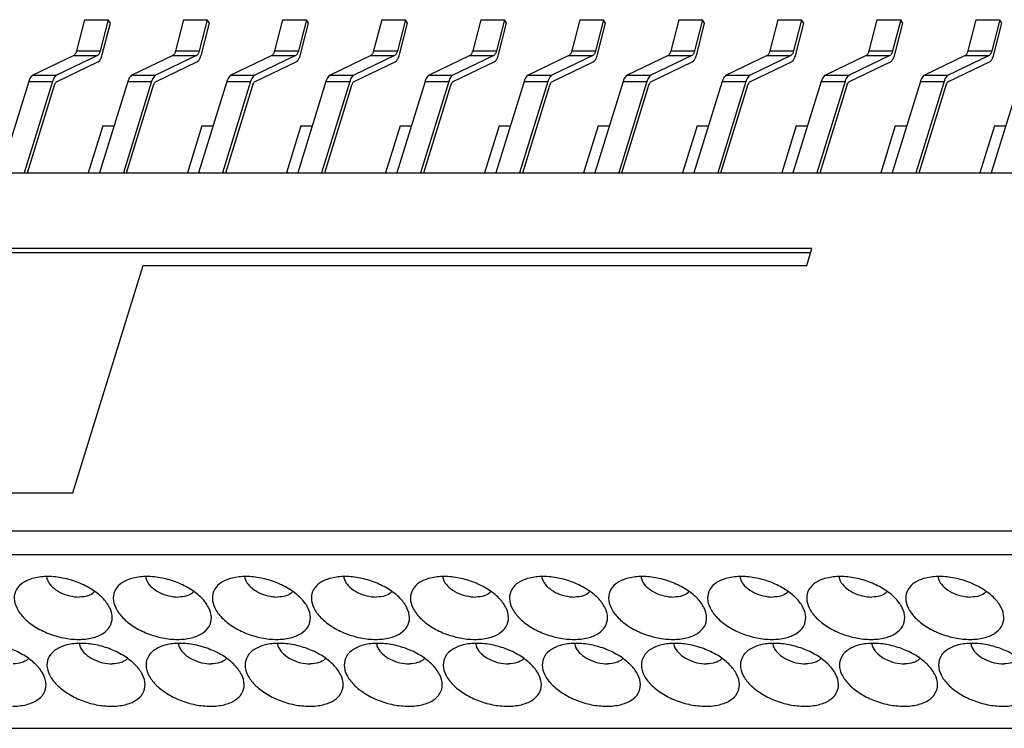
# Model space of a CAD drawing. Extents: x 0 to 420, y 0 to 297.
# Tile 4 of 7: x 282 to 294, y 215 to 223. Entities that reach past the tile are written whole.
import ezdxf

# ---------------------------------------------------------------- set-up
doc = ezdxf.new("R2010")
doc.units = 0
doc.header["$LTSCALE"] = 23.1
doc.layers.get('0').update_dxf_attribs({"linetype": 'CONTINUOUS'})

msp = doc.modelspace()

# ---------------------------------------------------------------- linework, layer by layer
at = {"color": 7, "linetype": 'CONTINUOUS'}
for p, q in [((283.192, 223.296), (283.098, 222.928)), ((283.192, 223.296), (283.473, 223.296)), ((283.473, 223.296), (283.378, 222.928)), ((283.403, 222.886), (283.498, 223.254)), ((283.498, 223.254), (283.473, 223.296)), ((284.362, 223.296), (284.267, 222.928)), ((284.362, 223.296), (284.643, 223.296)), ((284.643, 223.296), (284.548, 222.928)), ((284.573, 222.886), (284.668, 223.254)), ((284.668, 223.254), (284.643, 223.296)), ((285.532, 223.296), (285.437, 222.928)), ((285.532, 223.296), (285.813, 223.296)), ((285.813, 223.296), (285.718, 222.928)), ((285.743, 222.886), (285.837, 223.254)), ((285.837, 223.254), (285.813, 223.296)), ((286.702, 223.296), (286.607, 222.928)), ((286.702, 223.296), (286.982, 223.296)), ((286.982, 223.296), (286.888, 222.928)), ((286.912, 222.886), (287.007, 223.254)), ((287.007, 223.254), (286.982, 223.296)), ((287.871, 223.296), (287.777, 222.928)), ((287.871, 223.296), (288.152, 223.296)), ((288.152, 223.296), (288.057, 222.928)), ((288.082, 222.886), (288.177, 223.254)), ((288.177, 223.254), (288.152, 223.296)), ((289.041, 223.296), (288.946, 222.928)), ((289.041, 223.296), (289.322, 223.296)), ((289.322, 223.296), (289.227, 222.928)), ((289.252, 222.886), (289.347, 223.254)), ((289.347, 223.254), (289.322, 223.296)), ((290.211, 223.296), (290.116, 222.928)), ((290.211, 223.296), (290.492, 223.296)), ((290.492, 223.296), (290.397, 222.928)), ((290.422, 222.886), (290.516, 223.254)), ((290.516, 223.254), (290.492, 223.296)), ((291.381, 223.296), (291.286, 222.928)), ((291.381, 223.296), (291.661, 223.296)), ((291.661, 223.296), (291.567, 222.928)), ((291.591, 222.886), (291.686, 223.254)), ((291.686, 223.254), (291.661, 223.296)), ((292.55, 223.296), (292.456, 222.928)), ((292.55, 223.296), (292.831, 223.296)), ((292.831, 223.296), (292.736, 222.928)), ((292.761, 222.886), (292.856, 223.254)), ((292.856, 223.254), (292.831, 223.296)), ((293.72, 223.296), (293.625, 222.928)), ((293.72, 223.296), (294.001, 223.296)), ((294.001, 223.296), (293.906, 222.928)), ((293.931, 222.886), (294.026, 223.254)), ((294.026, 223.254), (294.001, 223.296)), ((283.098, 222.928), (283.378, 222.928)), ((284.267, 222.928), (284.548, 222.928)), ((285.437, 222.928), (285.718, 222.928)), ((286.607, 222.928), (286.888, 222.928)), ((287.777, 222.928), (288.057, 222.928)), ((288.946, 222.928), (289.227, 222.928)), ((290.116, 222.928), (290.397, 222.928)), ((291.286, 222.928), (291.567, 222.928)), ((292.456, 222.928), (292.736, 222.928)), ((293.625, 222.928), (293.906, 222.928)), ((283.065, 222.873), (282.583, 222.641)), ((283.346, 222.873), (282.863, 222.641)), ((282.869, 222.567), (283.352, 222.798)), ((283.065, 222.873), (283.346, 222.873)), ((284.235, 222.873), (283.752, 222.641)), ((284.516, 222.873), (284.033, 222.641)), ((284.039, 222.567), (284.521, 222.798)), ((284.235, 222.873), (284.516, 222.873)), ((285.405, 222.873), (284.922, 222.641)), ((285.686, 222.873), (285.203, 222.641)), ((285.208, 222.567), (285.691, 222.798)), ((285.405, 222.873), (285.686, 222.873)), ((286.575, 222.873), (286.092, 222.641)), ((286.855, 222.873), (286.373, 222.641)), ((286.378, 222.567), (286.861, 222.798)), ((286.575, 222.873), (286.855, 222.873)), ((287.744, 222.873), (287.262, 222.641)), ((288.025, 222.873), (287.542, 222.641)), ((287.548, 222.567), (288.031, 222.798)), ((287.744, 222.873), (288.025, 222.873)), ((288.914, 222.873), (288.431, 222.641)), ((289.195, 222.873), (288.712, 222.641)), ((288.718, 222.567), (289.2, 222.798)), ((288.914, 222.873), (289.195, 222.873)), ((290.084, 222.873), (289.601, 222.641)), ((290.365, 222.873), (289.882, 222.641)), ((289.887, 222.567), (290.37, 222.798)), ((290.084, 222.873), (290.365, 222.873)), ((291.254, 222.873), (290.771, 222.641)), ((291.534, 222.873), (291.052, 222.641)), ((291.057, 222.567), (291.54, 222.798)), ((291.254, 222.873), (291.534, 222.873)), ((292.423, 222.873), (291.941, 222.641)), ((292.704, 222.873), (292.221, 222.641)), ((292.227, 222.567), (292.71, 222.798)), ((292.423, 222.873), (292.704, 222.873)), ((293.593, 222.873), (293.11, 222.641)), ((293.874, 222.873), (293.391, 222.641)), ((293.397, 222.567), (293.879, 222.798)), ((293.593, 222.873), (293.874, 222.873)), ((282.535, 222.568), (282.201, 221.488)), ((282.816, 222.568), (282.482, 221.488)), ((282.535, 222.568), (282.816, 222.568)), ((282.583, 222.641), (282.863, 222.641)), ((283.705, 222.568), (283.371, 221.488)), ((283.986, 222.568), (283.652, 221.488)), ((283.705, 222.568), (283.986, 222.568)), ((283.752, 222.641), (284.033, 222.641)), ((284.875, 222.568), (284.541, 221.488)), ((285.155, 222.568), (284.822, 221.488)), ((284.875, 222.568), (285.155, 222.568)), ((284.922, 222.641), (285.203, 222.641)), ((286.044, 222.568), (285.711, 221.488)), ((286.325, 222.568), (285.991, 221.488)), ((286.044, 222.568), (286.325, 222.568)), ((286.092, 222.641), (286.373, 222.641)), ((287.214, 222.568), (286.88, 221.488)), ((287.495, 222.568), (287.161, 221.488)), ((287.214, 222.568), (287.495, 222.568)), ((287.262, 222.641), (287.542, 222.641)), ((288.384, 222.568), (288.05, 221.488)), ((288.665, 222.568), (288.331, 221.488)), ((288.384, 222.568), (288.665, 222.568)), ((288.431, 222.641), (288.712, 222.641)), ((289.554, 222.568), (289.22, 221.488)), ((289.834, 222.568), (289.501, 221.488)), ((289.554, 222.568), (289.834, 222.568)), ((289.601, 222.641), (289.882, 222.641)), ((290.723, 222.568), (290.39, 221.488)), ((291.004, 222.568), (290.67, 221.488)), ((290.723, 222.568), (291.004, 222.568)), ((290.771, 222.641), (291.052, 222.641)), ((291.893, 222.568), (291.559, 221.488)), ((292.174, 222.568), (291.84, 221.488)), ((291.893, 222.568), (292.174, 222.568)), ((291.941, 222.641), (292.221, 222.641)), ((293.063, 222.568), (292.729, 221.488)), ((293.344, 222.568), (293.01, 221.488)), ((293.063, 222.568), (293.344, 222.568)), ((293.11, 222.641), (293.391, 222.641)), ((294.233, 222.568), (293.899, 221.488)), ((282.52, 221.488), (282.839, 222.521)), ((283.69, 221.488), (284.009, 222.521)), ((284.86, 221.488), (285.179, 222.521)), ((286.029, 221.488), (286.348, 222.521)), ((287.199, 221.488), (287.518, 222.521)), ((288.369, 221.488), (288.688, 222.521)), ((289.539, 221.488), (289.858, 222.521)), ((290.708, 221.488), (291.027, 222.521)), ((291.878, 221.488), (292.197, 222.521)), ((293.048, 221.488), (293.367, 222.521)), ((283.409, 222.043), (283.238, 221.488)), ((283.409, 222.043), (283.543, 222.043)), ((284.579, 222.043), (284.408, 221.488)), ((284.579, 222.043), (284.713, 222.043)), ((285.749, 222.043), (285.577, 221.488)), ((285.749, 222.043), (285.882, 222.043)), ((286.919, 222.043), (286.747, 221.488)), ((286.919, 222.043), (287.052, 222.043)), ((288.088, 222.043), (287.917, 221.488)), ((288.088, 222.043), (288.222, 222.043)), ((289.258, 222.043), (289.087, 221.488)), ((289.258, 222.043), (289.392, 222.043)), ((290.428, 222.043), (290.256, 221.488)), ((290.428, 222.043), (290.561, 222.043)), ((291.598, 222.043), (291.426, 221.488)), ((291.598, 222.043), (291.731, 222.043)), ((292.767, 222.043), (292.596, 221.488)), ((292.767, 222.043), (292.901, 222.043)), ((293.937, 222.043), (293.766, 221.488)), ((293.937, 222.043), (294.071, 222.043)), ((273.929, 221.488), (314.309, 221.488)), ((291.783, 220.593), (274.588, 220.593)), ((291.722, 220.394), (291.783, 220.593)), ((291.769, 220.545), (274.611, 220.545)), ((283.054, 217.708), (283.884, 220.394)), ((283.884, 220.394), (291.722, 220.394)), ((273.696, 217.708), (283.054, 217.708)), ((272.237, 217.26), (313.085, 217.26)), ((272.151, 216.982), (312.998, 216.982)), ((273.158, 214.929), (314.006, 214.929))]:
    msp.add_line(p, q, dxfattribs=at)
for points, knots in [([(283.098, 222.928), (283.095, 222.919), (283.09, 222.903), (283.08, 222.884), (283.07, 222.875), (283.065, 222.873)], [0, 0, 0, 0, 0.414207, 0.747863, 1, 1, 1, 1]), ([(283.378, 222.928), (283.376, 222.919), (283.371, 222.903), (283.361, 222.884), (283.351, 222.875), (283.346, 222.873)], [0, 0, 0, 0, 0.414207, 0.747863, 1, 1, 1, 1]), ([(284.267, 222.928), (284.265, 222.919), (284.26, 222.903), (284.25, 222.884), (284.24, 222.875), (284.235, 222.873)], [0, 0, 0, 0, 0.414207, 0.747863, 1, 1, 1, 1]), ([(284.548, 222.928), (284.546, 222.919), (284.541, 222.903), (284.53, 222.884), (284.521, 222.875), (284.516, 222.873)], [0, 0, 0, 0, 0.414207, 0.747863, 1, 1, 1, 1]), ([(285.437, 222.928), (285.435, 222.919), (285.43, 222.903), (285.419, 222.884), (285.41, 222.875), (285.405, 222.873)], [0, 0, 0, 0, 0.414207, 0.747863, 1, 1, 1, 1]), ([(285.718, 222.928), (285.716, 222.919), (285.711, 222.903), (285.7, 222.884), (285.691, 222.875), (285.686, 222.873)], [0, 0, 0, 0, 0.414207, 0.747863, 1, 1, 1, 1]), ([(286.607, 222.928), (286.605, 222.919), (286.6, 222.903), (286.589, 222.884), (286.58, 222.875), (286.575, 222.873)], [0, 0, 0, 0, 0.414207, 0.747863, 1, 1, 1, 1]), ([(286.888, 222.928), (286.885, 222.919), (286.88, 222.903), (286.87, 222.884), (286.86, 222.875), (286.855, 222.873)], [0, 0, 0, 0, 0.414207, 0.747863, 1, 1, 1, 1]), ([(287.777, 222.928), (287.774, 222.919), (287.769, 222.903), (287.759, 222.884), (287.749, 222.875), (287.744, 222.873)], [0, 0, 0, 0, 0.414207, 0.747863, 1, 1, 1, 1]), ([(288.057, 222.928), (288.055, 222.919), (288.05, 222.903), (288.04, 222.884), (288.03, 222.875), (288.025, 222.873)], [0, 0, 0, 0, 0.414207, 0.747863, 1, 1, 1, 1]), ([(288.946, 222.928), (288.944, 222.919), (288.939, 222.903), (288.929, 222.884), (288.919, 222.875), (288.914, 222.873)], [0, 0, 0, 0, 0.414207, 0.747863, 1, 1, 1, 1]), ([(289.227, 222.928), (289.225, 222.919), (289.22, 222.903), (289.209, 222.884), (289.2, 222.875), (289.195, 222.873)], [0, 0, 0, 0, 0.414207, 0.747863, 1, 1, 1, 1]), ([(290.116, 222.928), (290.114, 222.919), (290.109, 222.903), (290.098, 222.884), (290.089, 222.875), (290.084, 222.873)], [0, 0, 0, 0, 0.414207, 0.747863, 1, 1, 1, 1]), ([(290.397, 222.928), (290.395, 222.919), (290.39, 222.903), (290.379, 222.884), (290.37, 222.875), (290.365, 222.873)], [0, 0, 0, 0, 0.414207, 0.747863, 1, 1, 1, 1]), ([(291.286, 222.928), (291.284, 222.919), (291.279, 222.903), (291.268, 222.884), (291.259, 222.875), (291.254, 222.873)], [0, 0, 0, 0, 0.414207, 0.747863, 1, 1, 1, 1]), ([(291.567, 222.928), (291.564, 222.919), (291.559, 222.903), (291.549, 222.884), (291.539, 222.875), (291.534, 222.873)], [0, 0, 0, 0, 0.414207, 0.747863, 1, 1, 1, 1]), ([(292.456, 222.928), (292.453, 222.919), (292.448, 222.903), (292.438, 222.884), (292.428, 222.875), (292.423, 222.873)], [0, 0, 0, 0, 0.414207, 0.747863, 1, 1, 1, 1]), ([(292.736, 222.928), (292.734, 222.919), (292.729, 222.903), (292.719, 222.884), (292.709, 222.875), (292.704, 222.873)], [0, 0, 0, 0, 0.414207, 0.747863, 1, 1, 1, 1]), ([(293.625, 222.928), (293.623, 222.919), (293.618, 222.903), (293.608, 222.884), (293.598, 222.875), (293.593, 222.873)], [0, 0, 0, 0, 0.414207, 0.747863, 1, 1, 1, 1]), ([(293.906, 222.928), (293.904, 222.919), (293.899, 222.903), (293.888, 222.884), (293.879, 222.875), (293.874, 222.873)], [0, 0, 0, 0, 0.414207, 0.747863, 1, 1, 1, 1]), ([(283.352, 222.798), (283.36, 222.802), (283.375, 222.816), (283.387, 222.838), (283.393, 222.853), (283.394, 222.856)], [0, 0, 0, 0, 0.356722, 0.828776, 1, 1, 1, 1]), ([(284.521, 222.798), (284.529, 222.802), (284.545, 222.816), (284.556, 222.838), (284.562, 222.853), (284.564, 222.856)], [0, 0, 0, 0, 0.356722, 0.828776, 1, 1, 1, 1]), ([(285.691, 222.798), (285.699, 222.802), (285.714, 222.816), (285.726, 222.838), (285.732, 222.853), (285.734, 222.856)], [0, 0, 0, 0, 0.356722, 0.828776, 1, 1, 1, 1]), ([(286.861, 222.798), (286.869, 222.802), (286.884, 222.816), (286.896, 222.838), (286.902, 222.853), (286.903, 222.856)], [0, 0, 0, 0, 0.356722, 0.828776, 1, 1, 1, 1]), ([(288.031, 222.798), (288.039, 222.802), (288.054, 222.816), (288.066, 222.838), (288.072, 222.853), (288.073, 222.856)], [0, 0, 0, 0, 0.356722, 0.828776, 1, 1, 1, 1]), ([(289.2, 222.798), (289.208, 222.802), (289.224, 222.816), (289.235, 222.838), (289.241, 222.853), (289.243, 222.856)], [0, 0, 0, 0, 0.356722, 0.828776, 1, 1, 1, 1]), ([(290.37, 222.798), (290.378, 222.802), (290.393, 222.816), (290.405, 222.838), (290.411, 222.853), (290.413, 222.856)], [0, 0, 0, 0, 0.356722, 0.828776, 1, 1, 1, 1]), ([(291.54, 222.798), (291.548, 222.802), (291.563, 222.816), (291.575, 222.838), (291.581, 222.853), (291.582, 222.856)], [0, 0, 0, 0, 0.356722, 0.828776, 1, 1, 1, 1]), ([(292.71, 222.798), (292.718, 222.802), (292.733, 222.816), (292.745, 222.838), (292.751, 222.853), (292.752, 222.856)], [0, 0, 0, 0, 0.356722, 0.828776, 1, 1, 1, 1]), ([(293.879, 222.798), (293.887, 222.802), (293.903, 222.816), (293.914, 222.838), (293.92, 222.853), (293.922, 222.856)], [0, 0, 0, 0, 0.356722, 0.828776, 1, 1, 1, 1]), ([(282.583, 222.641), (282.576, 222.638), (282.562, 222.626), (282.547, 222.6), (282.539, 222.58), (282.535, 222.568)], [0, 0, 0, 0, 0.258154, 0.590712, 1, 1, 1, 1]), ([(282.863, 222.641), (282.857, 222.638), (282.843, 222.626), (282.827, 222.6), (282.82, 222.58), (282.816, 222.568)], [0, 0, 0, 0, 0.258154, 0.590712, 1, 1, 1, 1]), ([(282.839, 222.521), (282.841, 222.528), (282.846, 222.541), (282.854, 222.553), (282.858, 222.558)], [0, 0, 0, 0, 0.551715, 1, 1, 1, 1]), ([(283.752, 222.641), (283.746, 222.638), (283.732, 222.626), (283.716, 222.6), (283.709, 222.58), (283.705, 222.568)], [0, 0, 0, 0, 0.258154, 0.590712, 1, 1, 1, 1]), ([(284.033, 222.641), (284.026, 222.638), (284.013, 222.626), (283.997, 222.6), (283.989, 222.58), (283.986, 222.568)], [0, 0, 0, 0, 0.258154, 0.590712, 1, 1, 1, 1]), ([(284.009, 222.521), (284.011, 222.528), (284.016, 222.541), (284.023, 222.553), (284.027, 222.558)], [0, 0, 0, 0, 0.551715, 1, 1, 1, 1]), ([(284.922, 222.641), (284.915, 222.638), (284.902, 222.626), (284.886, 222.6), (284.878, 222.58), (284.875, 222.568)], [0, 0, 0, 0, 0.258154, 0.590712, 1, 1, 1, 1]), ([(285.203, 222.641), (285.196, 222.638), (285.182, 222.626), (285.167, 222.6), (285.159, 222.58), (285.155, 222.568)], [0, 0, 0, 0, 0.258154, 0.590712, 1, 1, 1, 1]), ([(285.179, 222.521), (285.181, 222.528), (285.186, 222.541), (285.193, 222.553), (285.197, 222.558)], [0, 0, 0, 0, 0.551715, 1, 1, 1, 1]), ([(286.092, 222.641), (286.085, 222.638), (286.071, 222.626), (286.056, 222.6), (286.048, 222.58), (286.044, 222.568)], [0, 0, 0, 0, 0.258154, 0.590712, 1, 1, 1, 1]), ([(286.373, 222.641), (286.366, 222.638), (286.352, 222.626), (286.337, 222.6), (286.329, 222.58), (286.325, 222.568)], [0, 0, 0, 0, 0.258154, 0.590712, 1, 1, 1, 1]), ([(286.348, 222.521), (286.351, 222.528), (286.356, 222.541), (286.363, 222.553), (286.367, 222.558)], [0, 0, 0, 0, 0.551715, 1, 1, 1, 1]), ([(287.262, 222.641), (287.255, 222.638), (287.241, 222.626), (287.226, 222.6), (287.218, 222.58), (287.214, 222.568)], [0, 0, 0, 0, 0.258154, 0.590712, 1, 1, 1, 1]), ([(287.542, 222.641), (287.535, 222.638), (287.522, 222.626), (287.506, 222.6), (287.499, 222.58), (287.495, 222.568)], [0, 0, 0, 0, 0.258154, 0.590712, 1, 1, 1, 1]), ([(287.518, 222.521), (287.52, 222.528), (287.525, 222.541), (287.533, 222.553), (287.537, 222.558)], [0, 0, 0, 0, 0.551715, 1, 1, 1, 1]), ([(288.431, 222.641), (288.425, 222.638), (288.411, 222.626), (288.395, 222.6), (288.388, 222.58), (288.384, 222.568)], [0, 0, 0, 0, 0.258154, 0.590712, 1, 1, 1, 1]), ([(288.712, 222.641), (288.705, 222.638), (288.692, 222.626), (288.676, 222.6), (288.668, 222.58), (288.665, 222.568)], [0, 0, 0, 0, 0.258154, 0.590712, 1, 1, 1, 1]), ([(288.688, 222.521), (288.69, 222.528), (288.695, 222.541), (288.702, 222.553), (288.706, 222.558)], [0, 0, 0, 0, 0.551715, 1, 1, 1, 1]), ([(289.601, 222.641), (289.594, 222.638), (289.581, 222.626), (289.565, 222.6), (289.557, 222.58), (289.554, 222.568)], [0, 0, 0, 0, 0.258154, 0.590712, 1, 1, 1, 1]), ([(289.882, 222.641), (289.875, 222.638), (289.861, 222.626), (289.846, 222.6), (289.838, 222.58), (289.834, 222.568)], [0, 0, 0, 0, 0.258154, 0.590712, 1, 1, 1, 1]), ([(289.858, 222.521), (289.86, 222.528), (289.865, 222.541), (289.872, 222.553), (289.876, 222.558)], [0, 0, 0, 0, 0.551715, 1, 1, 1, 1]), ([(290.771, 222.641), (290.764, 222.638), (290.75, 222.626), (290.735, 222.6), (290.727, 222.58), (290.723, 222.568)], [0, 0, 0, 0, 0.258154, 0.590712, 1, 1, 1, 1]), ([(291.052, 222.641), (291.045, 222.638), (291.031, 222.626), (291.016, 222.6), (291.008, 222.58), (291.004, 222.568)], [0, 0, 0, 0, 0.258154, 0.590712, 1, 1, 1, 1]), ([(291.027, 222.521), (291.03, 222.528), (291.035, 222.541), (291.042, 222.553), (291.046, 222.558)], [0, 0, 0, 0, 0.551715, 1, 1, 1, 1]), ([(291.941, 222.641), (291.934, 222.638), (291.92, 222.626), (291.905, 222.6), (291.897, 222.58), (291.893, 222.568)], [0, 0, 0, 0, 0.258154, 0.590712, 1, 1, 1, 1]), ([(292.221, 222.641), (292.214, 222.638), (292.201, 222.626), (292.185, 222.6), (292.178, 222.58), (292.174, 222.568)], [0, 0, 0, 0, 0.258154, 0.590712, 1, 1, 1, 1]), ([(292.197, 222.521), (292.199, 222.528), (292.204, 222.541), (292.212, 222.553), (292.216, 222.558)], [0, 0, 0, 0, 0.551715, 1, 1, 1, 1]), ([(293.11, 222.641), (293.103, 222.638), (293.09, 222.626), (293.074, 222.6), (293.067, 222.58), (293.063, 222.568)], [0, 0, 0, 0, 0.258154, 0.590712, 1, 1, 1, 1]), ([(293.391, 222.641), (293.384, 222.638), (293.371, 222.626), (293.355, 222.6), (293.347, 222.58), (293.344, 222.568)], [0, 0, 0, 0, 0.258154, 0.590712, 1, 1, 1, 1]), ([(293.367, 222.521), (293.369, 222.528), (293.374, 222.541), (293.381, 222.553), (293.385, 222.558)], [0, 0, 0, 0, 0.551715, 1, 1, 1, 1]), ([(282.499, 216.667), (282.49, 216.662), (282.447, 216.637), (282.382, 216.577), (282.352, 216.461), (282.389, 216.339), (282.476, 216.225), (282.606, 216.124), (282.766, 216.044), (282.942, 215.992), (283.064, 215.979), (283.124, 215.979)], [0, 0, 0, 0, 0.025917, 0.120059, 0.207211, 0.303626, 0.419015, 0.553614, 0.701492, 0.853594, 1, 1, 1, 1]), ([(282.76, 216.721), (282.706, 216.721), (282.616, 216.713), (282.53, 216.683), (282.499, 216.667)], [0, 0, 0, 0, 0.604357, 1, 1, 1, 1]), ([(282.759, 216.669), (282.773, 216.64), (282.818, 216.588), (282.908, 216.529), (283.016, 216.49), (283.095, 216.479), (283.133, 216.479)], [0, 0, 0, 0, 0.211454, 0.46335, 0.735295, 1, 1, 1, 1]), ([(283.486, 216.362), (283.465, 216.4), (283.404, 216.478), (283.278, 216.576), (283.118, 216.656), (282.942, 216.708), (282.82, 216.721), (282.76, 216.721)], [0, 0, 0, 0, 0.153183, 0.349368, 0.564908, 0.786605, 1, 1, 1, 1]), ([(283.669, 216.667), (283.659, 216.662), (283.616, 216.637), (283.552, 216.577), (283.522, 216.461), (283.558, 216.339), (283.646, 216.225), (283.775, 216.124), (283.935, 216.044), (284.111, 215.992), (284.234, 215.979), (284.294, 215.979)], [0, 0, 0, 0, 0.025917, 0.120059, 0.207211, 0.303626, 0.419015, 0.553614, 0.701492, 0.853594, 1, 1, 1, 1]), ([(283.929, 216.721), (283.875, 216.721), (283.786, 216.713), (283.7, 216.683), (283.669, 216.667)], [0, 0, 0, 0, 0.604357, 1, 1, 1, 1]), ([(284.655, 216.362), (284.635, 216.4), (284.574, 216.478), (284.448, 216.576), (284.288, 216.656), (284.112, 216.708), (283.989, 216.721), (283.929, 216.721)], [0, 0, 0, 0, 0.153183, 0.349368, 0.564908, 0.786605, 1, 1, 1, 1]), ([(283.929, 216.669), (283.943, 216.64), (283.987, 216.588), (284.078, 216.529), (284.186, 216.49), (284.264, 216.479), (284.303, 216.479)], [0, 0, 0, 0, 0.211454, 0.46335, 0.735295, 1, 1, 1, 1]), ([(284.838, 216.667), (284.829, 216.662), (284.786, 216.637), (284.722, 216.577), (284.692, 216.461), (284.728, 216.339), (284.816, 216.225), (284.945, 216.124), (285.105, 216.044), (285.281, 215.992), (285.403, 215.979), (285.463, 215.979)], [0, 0, 0, 0, 0.025917, 0.120059, 0.207211, 0.303626, 0.419015, 0.553614, 0.701492, 0.853594, 1, 1, 1, 1]), ([(285.099, 216.721), (285.045, 216.721), (284.955, 216.713), (284.87, 216.683), (284.838, 216.667)], [0, 0, 0, 0, 0.604357, 1, 1, 1, 1]), ([(285.825, 216.362), (285.805, 216.4), (285.743, 216.478), (285.617, 216.576), (285.457, 216.656), (285.281, 216.708), (285.159, 216.721), (285.099, 216.721)], [0, 0, 0, 0, 0.153183, 0.349368, 0.564908, 0.786605, 1, 1, 1, 1]), ([(285.099, 216.669), (285.113, 216.64), (285.157, 216.588), (285.248, 216.529), (285.356, 216.49), (285.434, 216.479), (285.473, 216.479)], [0, 0, 0, 0, 0.211454, 0.46335, 0.735295, 1, 1, 1, 1]), ([(286.008, 216.667), (285.999, 216.662), (285.956, 216.637), (285.891, 216.577), (285.861, 216.461), (285.898, 216.339), (285.985, 216.225), (286.115, 216.124), (286.275, 216.044), (286.451, 215.992), (286.573, 215.979), (286.633, 215.979)], [0, 0, 0, 0, 0.025917, 0.120059, 0.207211, 0.303626, 0.419015, 0.553614, 0.701492, 0.853594, 1, 1, 1, 1]), ([(286.269, 216.721), (286.215, 216.721), (286.125, 216.713), (286.04, 216.683), (286.008, 216.667)], [0, 0, 0, 0, 0.604357, 1, 1, 1, 1]), ([(286.995, 216.362), (286.975, 216.4), (286.913, 216.478), (286.787, 216.576), (286.627, 216.656), (286.451, 216.708), (286.329, 216.721), (286.269, 216.721)], [0, 0, 0, 0, 0.153183, 0.349368, 0.564908, 0.786605, 1, 1, 1, 1]), ([(286.269, 216.669), (286.282, 216.64), (286.327, 216.588), (286.417, 216.529), (286.526, 216.49), (286.604, 216.479), (286.642, 216.479)], [0, 0, 0, 0, 0.211454, 0.46335, 0.735295, 1, 1, 1, 1]), ([(287.178, 216.667), (287.168, 216.662), (287.126, 216.637), (287.061, 216.577), (287.031, 216.461), (287.068, 216.339), (287.155, 216.225), (287.285, 216.124), (287.445, 216.044), (287.621, 215.992), (287.743, 215.979), (287.803, 215.979)], [0, 0, 0, 0, 0.025917, 0.120059, 0.207211, 0.303626, 0.419015, 0.553614, 0.701492, 0.853594, 1, 1, 1, 1]), ([(287.439, 216.721), (287.385, 216.721), (287.295, 216.713), (287.209, 216.683), (287.178, 216.667)], [0, 0, 0, 0, 0.604357, 1, 1, 1, 1]), ([(287.438, 216.669), (287.452, 216.64), (287.497, 216.588), (287.587, 216.529), (287.695, 216.49), (287.774, 216.479), (287.812, 216.479)], [0, 0, 0, 0, 0.211454, 0.46335, 0.735295, 1, 1, 1, 1]), ([(288.165, 216.362), (288.144, 216.4), (288.083, 216.478), (287.957, 216.576), (287.797, 216.656), (287.621, 216.708), (287.499, 216.721), (287.439, 216.721)], [0, 0, 0, 0, 0.153183, 0.349368, 0.564908, 0.786605, 1, 1, 1, 1]), ([(288.348, 216.667), (288.338, 216.662), (288.295, 216.637), (288.231, 216.577), (288.201, 216.461), (288.237, 216.339), (288.325, 216.225), (288.454, 216.124), (288.614, 216.044), (288.79, 215.992), (288.913, 215.979), (288.973, 215.979)], [0, 0, 0, 0, 0.025917, 0.120059, 0.207211, 0.303626, 0.419015, 0.553614, 0.701492, 0.853594, 1, 1, 1, 1]), ([(288.608, 216.721), (288.554, 216.721), (288.465, 216.713), (288.379, 216.683), (288.348, 216.667)], [0, 0, 0, 0, 0.604357, 1, 1, 1, 1]), ([(289.334, 216.362), (289.314, 216.4), (289.253, 216.478), (289.127, 216.576), (288.967, 216.656), (288.791, 216.708), (288.668, 216.721), (288.608, 216.721)], [0, 0, 0, 0, 0.153183, 0.349368, 0.564908, 0.786605, 1, 1, 1, 1]), ([(288.608, 216.669), (288.622, 216.64), (288.666, 216.588), (288.757, 216.529), (288.865, 216.49), (288.943, 216.479), (288.982, 216.479)], [0, 0, 0, 0, 0.211454, 0.46335, 0.735295, 1, 1, 1, 1]), ([(289.517, 216.667), (289.508, 216.662), (289.465, 216.637), (289.401, 216.577), (289.371, 216.461), (289.407, 216.339), (289.495, 216.225), (289.624, 216.124), (289.784, 216.044), (289.96, 215.992), (290.082, 215.979), (290.142, 215.979)], [0, 0, 0, 0, 0.025917, 0.120059, 0.207211, 0.303626, 0.419015, 0.553614, 0.701492, 0.853594, 1, 1, 1, 1]), ([(289.778, 216.721), (289.724, 216.721), (289.634, 216.713), (289.549, 216.683), (289.517, 216.667)], [0, 0, 0, 0, 0.604357, 1, 1, 1, 1]), ([(290.504, 216.362), (290.484, 216.4), (290.422, 216.478), (290.296, 216.576), (290.136, 216.656), (289.96, 216.708), (289.838, 216.721), (289.778, 216.721)], [0, 0, 0, 0, 0.153183, 0.349368, 0.564908, 0.786605, 1, 1, 1, 1]), ([(289.778, 216.669), (289.791, 216.64), (289.836, 216.588), (289.927, 216.529), (290.035, 216.49), (290.113, 216.479), (290.152, 216.479)], [0, 0, 0, 0, 0.211454, 0.46335, 0.735295, 1, 1, 1, 1]), ([(290.687, 216.667), (290.678, 216.662), (290.635, 216.637), (290.57, 216.577), (290.54, 216.461), (290.577, 216.339), (290.664, 216.225), (290.794, 216.124), (290.954, 216.044), (291.13, 215.992), (291.252, 215.979), (291.312, 215.979)], [0, 0, 0, 0, 0.025917, 0.120059, 0.207211, 0.303626, 0.419015, 0.553614, 0.701492, 0.853594, 1, 1, 1, 1]), ([(290.948, 216.721), (290.894, 216.721), (290.804, 216.713), (290.719, 216.683), (290.687, 216.667)], [0, 0, 0, 0, 0.604357, 1, 1, 1, 1]), ([(291.674, 216.362), (291.654, 216.4), (291.592, 216.478), (291.466, 216.576), (291.306, 216.656), (291.13, 216.708), (291.008, 216.721), (290.948, 216.721)], [0, 0, 0, 0, 0.153183, 0.349368, 0.564908, 0.786605, 1, 1, 1, 1]), ([(290.948, 216.669), (290.961, 216.64), (291.006, 216.588), (291.096, 216.529), (291.205, 216.49), (291.283, 216.479), (291.321, 216.479)], [0, 0, 0, 0, 0.211454, 0.46335, 0.735295, 1, 1, 1, 1]), ([(291.857, 216.667), (291.847, 216.662), (291.805, 216.637), (291.74, 216.577), (291.71, 216.461), (291.747, 216.339), (291.834, 216.225), (291.964, 216.124), (292.124, 216.044), (292.3, 215.992), (292.422, 215.979), (292.482, 215.979)], [0, 0, 0, 0, 0.025917, 0.120059, 0.207211, 0.303626, 0.419015, 0.553614, 0.701492, 0.853594, 1, 1, 1, 1]), ([(292.118, 216.721), (292.064, 216.721), (291.974, 216.713), (291.888, 216.683), (291.857, 216.667)], [0, 0, 0, 0, 0.604357, 1, 1, 1, 1]), ([(292.117, 216.669), (292.131, 216.64), (292.176, 216.588), (292.266, 216.529), (292.374, 216.49), (292.453, 216.479), (292.491, 216.479)], [0, 0, 0, 0, 0.211454, 0.46335, 0.735295, 1, 1, 1, 1]), ([(292.844, 216.362), (292.823, 216.4), (292.762, 216.478), (292.636, 216.576), (292.476, 216.656), (292.3, 216.708), (292.178, 216.721), (292.118, 216.721)], [0, 0, 0, 0, 0.153183, 0.349368, 0.564908, 0.786605, 1, 1, 1, 1]), ([(293.027, 216.667), (293.017, 216.662), (292.974, 216.637), (292.91, 216.577), (292.88, 216.461), (292.916, 216.339), (293.004, 216.225), (293.133, 216.124), (293.293, 216.044), (293.469, 215.992), (293.592, 215.979), (293.652, 215.979)], [0, 0, 0, 0, 0.025917, 0.120059, 0.207211, 0.303626, 0.419015, 0.553614, 0.701492, 0.853594, 1, 1, 1, 1]), ([(293.287, 216.721), (293.233, 216.721), (293.144, 216.713), (293.058, 216.683), (293.027, 216.667)], [0, 0, 0, 0, 0.604357, 1, 1, 1, 1]), ([(294.013, 216.362), (293.993, 216.4), (293.932, 216.478), (293.806, 216.576), (293.646, 216.656), (293.47, 216.708), (293.347, 216.721), (293.287, 216.721)], [0, 0, 0, 0, 0.153183, 0.349368, 0.564908, 0.786605, 1, 1, 1, 1]), ([(293.287, 216.669), (293.301, 216.64), (293.345, 216.588), (293.436, 216.529), (293.544, 216.49), (293.622, 216.479), (293.661, 216.479)], [0, 0, 0, 0, 0.211454, 0.46335, 0.735295, 1, 1, 1, 1]), ([(283.311, 216.543), (283.309, 216.54), (283.289, 216.516), (283.228, 216.486), (283.167, 216.479), (283.133, 216.479)], [0, 0, 0, 0, 0.054483, 0.47714, 1, 1, 1, 1]), ([(284.481, 216.543), (284.479, 216.54), (284.458, 216.516), (284.398, 216.486), (284.337, 216.479), (284.303, 216.479)], [0, 0, 0, 0, 0.054483, 0.47714, 1, 1, 1, 1]), ([(285.651, 216.543), (285.649, 216.54), (285.628, 216.516), (285.568, 216.486), (285.506, 216.479), (285.473, 216.479)], [0, 0, 0, 0, 0.054483, 0.47714, 1, 1, 1, 1]), ([(286.821, 216.543), (286.818, 216.54), (286.798, 216.516), (286.738, 216.486), (286.676, 216.479), (286.642, 216.479)], [0, 0, 0, 0, 0.054483, 0.47714, 1, 1, 1, 1]), ([(287.99, 216.543), (287.988, 216.54), (287.968, 216.516), (287.907, 216.486), (287.846, 216.479), (287.812, 216.479)], [0, 0, 0, 0, 0.054483, 0.47714, 1, 1, 1, 1]), ([(289.16, 216.543), (289.158, 216.54), (289.137, 216.516), (289.077, 216.486), (289.016, 216.479), (288.982, 216.479)], [0, 0, 0, 0, 0.054483, 0.47714, 1, 1, 1, 1]), ([(290.33, 216.543), (290.328, 216.54), (290.307, 216.516), (290.247, 216.486), (290.185, 216.479), (290.152, 216.479)], [0, 0, 0, 0, 0.054483, 0.47714, 1, 1, 1, 1]), ([(291.5, 216.543), (291.497, 216.54), (291.477, 216.516), (291.417, 216.486), (291.355, 216.479), (291.321, 216.479)], [0, 0, 0, 0, 0.054483, 0.47714, 1, 1, 1, 1]), ([(292.669, 216.543), (292.667, 216.54), (292.647, 216.516), (292.586, 216.486), (292.525, 216.479), (292.491, 216.479)], [0, 0, 0, 0, 0.054483, 0.47714, 1, 1, 1, 1]), ([(293.839, 216.543), (293.837, 216.54), (293.816, 216.516), (293.756, 216.486), (293.695, 216.479), (293.661, 216.479)], [0, 0, 0, 0, 0.054483, 0.47714, 1, 1, 1, 1]), ([(283.124, 215.979), (283.178, 215.979), (283.278, 215.989), (283.41, 216.039), (283.501, 216.124), (283.531, 216.24), (283.508, 216.319), (283.488, 216.358), (283.486, 216.362)], [0, 0, 0, 0, 0.247931, 0.45893, 0.635795, 0.799527, 0.980662, 1, 1, 1, 1]), ([(284.294, 215.979), (284.348, 215.979), (284.448, 215.989), (284.58, 216.039), (284.671, 216.124), (284.701, 216.24), (284.678, 216.319), (284.657, 216.358), (284.655, 216.362)], [0, 0, 0, 0, 0.247931, 0.45893, 0.635795, 0.799527, 0.980662, 1, 1, 1, 1]), ([(285.463, 215.979), (285.517, 215.979), (285.618, 215.989), (285.749, 216.039), (285.841, 216.124), (285.871, 216.24), (285.847, 216.319), (285.827, 216.358), (285.825, 216.362)], [0, 0, 0, 0, 0.247931, 0.45893, 0.635795, 0.799527, 0.980662, 1, 1, 1, 1]), ([(286.633, 215.979), (286.687, 215.979), (286.788, 215.989), (286.919, 216.039), (287.011, 216.124), (287.041, 216.24), (287.017, 216.319), (286.997, 216.358), (286.995, 216.362)], [0, 0, 0, 0, 0.247931, 0.45893, 0.635795, 0.799527, 0.980662, 1, 1, 1, 1]), ([(287.803, 215.979), (287.857, 215.979), (287.957, 215.989), (288.089, 216.039), (288.18, 216.124), (288.21, 216.24), (288.187, 216.319), (288.167, 216.358), (288.165, 216.362)], [0, 0, 0, 0, 0.247931, 0.45893, 0.635795, 0.799527, 0.980662, 1, 1, 1, 1]), ([(288.973, 215.979), (289.027, 215.979), (289.127, 215.989), (289.259, 216.039), (289.35, 216.124), (289.38, 216.24), (289.357, 216.319), (289.336, 216.358), (289.334, 216.362)], [0, 0, 0, 0, 0.247931, 0.45893, 0.635795, 0.799527, 0.980662, 1, 1, 1, 1]), ([(290.142, 215.979), (290.196, 215.979), (290.297, 215.989), (290.428, 216.039), (290.52, 216.124), (290.55, 216.24), (290.526, 216.319), (290.506, 216.358), (290.504, 216.362)], [0, 0, 0, 0, 0.247931, 0.45893, 0.635795, 0.799527, 0.980662, 1, 1, 1, 1]), ([(291.312, 215.979), (291.366, 215.979), (291.467, 215.989), (291.598, 216.039), (291.69, 216.124), (291.72, 216.24), (291.696, 216.319), (291.676, 216.358), (291.674, 216.362)], [0, 0, 0, 0, 0.247931, 0.45893, 0.635795, 0.799527, 0.980662, 1, 1, 1, 1]), ([(292.482, 215.979), (292.536, 215.979), (292.636, 215.989), (292.768, 216.039), (292.859, 216.124), (292.889, 216.24), (292.866, 216.319), (292.846, 216.358), (292.844, 216.362)], [0, 0, 0, 0, 0.247931, 0.45893, 0.635795, 0.799527, 0.980662, 1, 1, 1, 1]), ([(293.652, 215.979), (293.706, 215.979), (293.806, 215.989), (293.938, 216.039), (294.029, 216.124), (294.059, 216.24), (294.036, 216.319), (294.015, 216.358), (294.013, 216.362)], [0, 0, 0, 0, 0.247931, 0.45893, 0.635795, 0.799527, 0.980662, 1, 1, 1, 1]), ([(282.703, 215.572), (282.683, 215.61), (282.622, 215.688), (282.496, 215.787), (282.336, 215.867), (282.16, 215.919), (282.037, 215.932), (281.977, 215.932)], [0, 0, 0, 0, 0.153183, 0.349368, 0.564908, 0.786605, 1, 1, 1, 1]), ([(283.147, 215.932), (283.093, 215.932), (283.003, 215.923), (282.918, 215.894), (282.886, 215.877)], [0, 0, 0, 0, 0.604357, 1, 1, 1, 1]), ([(283.873, 215.572), (283.853, 215.61), (283.791, 215.688), (283.665, 215.787), (283.505, 215.867), (283.329, 215.919), (283.207, 215.932), (283.147, 215.932)], [0, 0, 0, 0, 0.153183, 0.349368, 0.564908, 0.786605, 1, 1, 1, 1]), ([(284.317, 215.932), (284.263, 215.932), (284.173, 215.923), (284.088, 215.894), (284.056, 215.877)], [0, 0, 0, 0, 0.604357, 1, 1, 1, 1]), ([(285.043, 215.572), (285.022, 215.61), (284.961, 215.688), (284.835, 215.787), (284.675, 215.867), (284.499, 215.919), (284.377, 215.932), (284.317, 215.932)], [0, 0, 0, 0, 0.153183, 0.349368, 0.564908, 0.786605, 1, 1, 1, 1]), ([(285.487, 215.932), (285.433, 215.932), (285.343, 215.923), (285.257, 215.894), (285.226, 215.877)], [0, 0, 0, 0, 0.604357, 1, 1, 1, 1]), ([(286.213, 215.572), (286.192, 215.61), (286.131, 215.688), (286.005, 215.787), (285.845, 215.867), (285.669, 215.919), (285.546, 215.932), (285.487, 215.932)], [0, 0, 0, 0, 0.153183, 0.349368, 0.564908, 0.786605, 1, 1, 1, 1]), ([(286.656, 215.932), (286.602, 215.932), (286.512, 215.923), (286.427, 215.894), (286.396, 215.877)], [0, 0, 0, 0, 0.604357, 1, 1, 1, 1]), ([(287.382, 215.572), (287.362, 215.61), (287.301, 215.688), (287.175, 215.787), (287.015, 215.867), (286.839, 215.919), (286.716, 215.932), (286.656, 215.932)], [0, 0, 0, 0, 0.153183, 0.349368, 0.564908, 0.786605, 1, 1, 1, 1]), ([(287.826, 215.932), (287.772, 215.932), (287.682, 215.923), (287.597, 215.894), (287.565, 215.877)], [0, 0, 0, 0, 0.604357, 1, 1, 1, 1]), ([(288.552, 215.572), (288.532, 215.61), (288.47, 215.688), (288.344, 215.787), (288.184, 215.867), (288.008, 215.919), (287.886, 215.932), (287.826, 215.932)], [0, 0, 0, 0, 0.153183, 0.349368, 0.564908, 0.786605, 1, 1, 1, 1]), ([(288.996, 215.932), (288.942, 215.932), (288.852, 215.923), (288.767, 215.894), (288.735, 215.877)], [0, 0, 0, 0, 0.604357, 1, 1, 1, 1]), ([(289.722, 215.572), (289.701, 215.61), (289.64, 215.688), (289.514, 215.787), (289.354, 215.867), (289.178, 215.919), (289.056, 215.932), (288.996, 215.932)], [0, 0, 0, 0, 0.153183, 0.349368, 0.564908, 0.786605, 1, 1, 1, 1]), ([(290.166, 215.932), (290.112, 215.932), (290.022, 215.923), (289.936, 215.894), (289.905, 215.877)], [0, 0, 0, 0, 0.604357, 1, 1, 1, 1]), ([(290.892, 215.572), (290.871, 215.61), (290.81, 215.688), (290.684, 215.787), (290.524, 215.867), (290.348, 215.919), (290.225, 215.932), (290.166, 215.932)], [0, 0, 0, 0, 0.153183, 0.349368, 0.564908, 0.786605, 1, 1, 1, 1]), ([(291.335, 215.932), (291.281, 215.932), (291.191, 215.923), (291.106, 215.894), (291.075, 215.877)], [0, 0, 0, 0, 0.604357, 1, 1, 1, 1]), ([(292.061, 215.572), (292.041, 215.61), (291.98, 215.688), (291.854, 215.787), (291.694, 215.867), (291.518, 215.919), (291.395, 215.932), (291.335, 215.932)], [0, 0, 0, 0, 0.153183, 0.349368, 0.564908, 0.786605, 1, 1, 1, 1]), ([(292.505, 215.932), (292.451, 215.932), (292.361, 215.923), (292.276, 215.894), (292.244, 215.877)], [0, 0, 0, 0, 0.604357, 1, 1, 1, 1]), ([(293.231, 215.572), (293.211, 215.61), (293.149, 215.688), (293.023, 215.787), (292.863, 215.867), (292.687, 215.919), (292.565, 215.932), (292.505, 215.932)], [0, 0, 0, 0, 0.153183, 0.349368, 0.564908, 0.786605, 1, 1, 1, 1]), ([(293.675, 215.932), (293.621, 215.932), (293.531, 215.923), (293.446, 215.894), (293.414, 215.877)], [0, 0, 0, 0, 0.604357, 1, 1, 1, 1]), ([(294.401, 215.572), (294.38, 215.61), (294.319, 215.688), (294.193, 215.787), (294.033, 215.867), (293.857, 215.919), (293.735, 215.932), (293.675, 215.932)], [0, 0, 0, 0, 0.153183, 0.349368, 0.564908, 0.786605, 1, 1, 1, 1]), ([(282.886, 215.877), (282.877, 215.872), (282.834, 215.847), (282.77, 215.787), (282.739, 215.671), (282.776, 215.55), (282.864, 215.436), (282.993, 215.335), (283.153, 215.255), (283.329, 215.203), (283.451, 215.19), (283.511, 215.19)], [0, 0, 0, 0, 0.025917, 0.120059, 0.207211, 0.303626, 0.419015, 0.553614, 0.701492, 0.853594, 1, 1, 1, 1]), ([(283.147, 215.879), (283.16, 215.851), (283.205, 215.799), (283.295, 215.74), (283.404, 215.7), (283.482, 215.69), (283.521, 215.69)], [0, 0, 0, 0, 0.211454, 0.46335, 0.735295, 1, 1, 1, 1]), ([(284.056, 215.877), (284.047, 215.872), (284.004, 215.847), (283.939, 215.787), (283.909, 215.671), (283.946, 215.55), (284.033, 215.436), (284.163, 215.335), (284.323, 215.255), (284.499, 215.203), (284.621, 215.19), (284.681, 215.19)], [0, 0, 0, 0, 0.025917, 0.120059, 0.207211, 0.303626, 0.419015, 0.553614, 0.701492, 0.853594, 1, 1, 1, 1]), ([(284.317, 215.879), (284.33, 215.851), (284.375, 215.799), (284.465, 215.74), (284.574, 215.7), (284.652, 215.69), (284.69, 215.69)], [0, 0, 0, 0, 0.211454, 0.46335, 0.735295, 1, 1, 1, 1]), ([(285.226, 215.877), (285.216, 215.872), (285.174, 215.847), (285.109, 215.787), (285.079, 215.671), (285.115, 215.55), (285.203, 215.436), (285.332, 215.335), (285.492, 215.255), (285.668, 215.203), (285.791, 215.19), (285.851, 215.19)], [0, 0, 0, 0, 0.025917, 0.120059, 0.207211, 0.303626, 0.419015, 0.553614, 0.701492, 0.853594, 1, 1, 1, 1]), ([(285.486, 215.879), (285.5, 215.851), (285.545, 215.799), (285.635, 215.74), (285.743, 215.7), (285.822, 215.69), (285.86, 215.69)], [0, 0, 0, 0, 0.211454, 0.46335, 0.735295, 1, 1, 1, 1]), ([(286.396, 215.877), (286.386, 215.872), (286.343, 215.847), (286.279, 215.787), (286.249, 215.671), (286.285, 215.55), (286.373, 215.436), (286.502, 215.335), (286.662, 215.255), (286.838, 215.203), (286.961, 215.19), (287.02, 215.19)], [0, 0, 0, 0, 0.025917, 0.120059, 0.207211, 0.303626, 0.419015, 0.553614, 0.701492, 0.853594, 1, 1, 1, 1]), ([(286.656, 215.879), (286.67, 215.851), (286.714, 215.799), (286.805, 215.74), (286.913, 215.7), (286.991, 215.69), (287.03, 215.69)], [0, 0, 0, 0, 0.211454, 0.46335, 0.735295, 1, 1, 1, 1]), ([(287.565, 215.877), (287.556, 215.872), (287.513, 215.847), (287.449, 215.787), (287.418, 215.671), (287.455, 215.55), (287.543, 215.436), (287.672, 215.335), (287.832, 215.255), (288.008, 215.203), (288.13, 215.19), (288.19, 215.19)], [0, 0, 0, 0, 0.025917, 0.120059, 0.207211, 0.303626, 0.419015, 0.553614, 0.701492, 0.853594, 1, 1, 1, 1]), ([(287.826, 215.879), (287.839, 215.851), (287.884, 215.799), (287.974, 215.74), (288.083, 215.7), (288.161, 215.69), (288.199, 215.69)], [0, 0, 0, 0, 0.211454, 0.46335, 0.735295, 1, 1, 1, 1]), ([(288.735, 215.877), (288.726, 215.872), (288.683, 215.847), (288.618, 215.787), (288.588, 215.671), (288.625, 215.55), (288.712, 215.436), (288.842, 215.335), (289.002, 215.255), (289.178, 215.203), (289.3, 215.19), (289.36, 215.19)], [0, 0, 0, 0, 0.025917, 0.120059, 0.207211, 0.303626, 0.419015, 0.553614, 0.701492, 0.853594, 1, 1, 1, 1]), ([(288.996, 215.879), (289.009, 215.851), (289.054, 215.799), (289.144, 215.74), (289.253, 215.7), (289.331, 215.69), (289.369, 215.69)], [0, 0, 0, 0, 0.211454, 0.46335, 0.735295, 1, 1, 1, 1]), ([(289.905, 215.877), (289.895, 215.872), (289.853, 215.847), (289.788, 215.787), (289.758, 215.671), (289.794, 215.55), (289.882, 215.436), (290.011, 215.335), (290.171, 215.255), (290.347, 215.203), (290.47, 215.19), (290.53, 215.19)], [0, 0, 0, 0, 0.025917, 0.120059, 0.207211, 0.303626, 0.419015, 0.553614, 0.701492, 0.853594, 1, 1, 1, 1]), ([(290.165, 215.879), (290.179, 215.851), (290.224, 215.799), (290.314, 215.74), (290.422, 215.7), (290.501, 215.69), (290.539, 215.69)], [0, 0, 0, 0, 0.211454, 0.46335, 0.735295, 1, 1, 1, 1]), ([(291.075, 215.877), (291.065, 215.872), (291.022, 215.847), (290.958, 215.787), (290.928, 215.671), (290.964, 215.55), (291.052, 215.436), (291.181, 215.335), (291.341, 215.255), (291.517, 215.203), (291.64, 215.19), (291.699, 215.19)], [0, 0, 0, 0, 0.025917, 0.120059, 0.207211, 0.303626, 0.419015, 0.553614, 0.701492, 0.853594, 1, 1, 1, 1]), ([(291.335, 215.879), (291.349, 215.851), (291.393, 215.799), (291.484, 215.74), (291.592, 215.7), (291.67, 215.69), (291.709, 215.69)], [0, 0, 0, 0, 0.211454, 0.46335, 0.735295, 1, 1, 1, 1]), ([(292.244, 215.877), (292.235, 215.872), (292.192, 215.847), (292.128, 215.787), (292.097, 215.671), (292.134, 215.55), (292.222, 215.436), (292.351, 215.335), (292.511, 215.255), (292.687, 215.203), (292.809, 215.19), (292.869, 215.19)], [0, 0, 0, 0, 0.025917, 0.120059, 0.207211, 0.303626, 0.419015, 0.553614, 0.701492, 0.853594, 1, 1, 1, 1]), ([(292.505, 215.879), (292.518, 215.851), (292.563, 215.799), (292.653, 215.74), (292.762, 215.7), (292.84, 215.69), (292.878, 215.69)], [0, 0, 0, 0, 0.211454, 0.46335, 0.735295, 1, 1, 1, 1]), ([(293.414, 215.877), (293.405, 215.872), (293.362, 215.847), (293.297, 215.787), (293.267, 215.671), (293.304, 215.55), (293.391, 215.436), (293.521, 215.335), (293.681, 215.255), (293.857, 215.203), (293.979, 215.19), (294.039, 215.19)], [0, 0, 0, 0, 0.025917, 0.120059, 0.207211, 0.303626, 0.419015, 0.553614, 0.701492, 0.853594, 1, 1, 1, 1]), ([(293.675, 215.879), (293.688, 215.851), (293.733, 215.799), (293.823, 215.74), (293.932, 215.7), (294.01, 215.69), (294.048, 215.69)], [0, 0, 0, 0, 0.211454, 0.46335, 0.735295, 1, 1, 1, 1]), ([(282.529, 215.753), (282.527, 215.75), (282.506, 215.727), (282.446, 215.697), (282.385, 215.69), (282.351, 215.69)], [0, 0, 0, 0, 0.054483, 0.47714, 1, 1, 1, 1]), ([(283.699, 215.753), (283.697, 215.75), (283.676, 215.727), (283.616, 215.697), (283.554, 215.69), (283.521, 215.69)], [0, 0, 0, 0, 0.054483, 0.47714, 1, 1, 1, 1]), ([(284.869, 215.753), (284.866, 215.75), (284.846, 215.727), (284.785, 215.697), (284.724, 215.69), (284.69, 215.69)], [0, 0, 0, 0, 0.054483, 0.47714, 1, 1, 1, 1]), ([(286.038, 215.753), (286.036, 215.75), (286.015, 215.727), (285.955, 215.697), (285.894, 215.69), (285.86, 215.69)], [0, 0, 0, 0, 0.054483, 0.47714, 1, 1, 1, 1]), ([(287.208, 215.753), (287.206, 215.75), (287.185, 215.727), (287.125, 215.697), (287.064, 215.69), (287.03, 215.69)], [0, 0, 0, 0, 0.054483, 0.47714, 1, 1, 1, 1]), ([(288.378, 215.753), (288.376, 215.75), (288.355, 215.727), (288.295, 215.697), (288.233, 215.69), (288.199, 215.69)], [0, 0, 0, 0, 0.054483, 0.47714, 1, 1, 1, 1]), ([(289.548, 215.753), (289.545, 215.75), (289.525, 215.727), (289.464, 215.697), (289.403, 215.69), (289.369, 215.69)], [0, 0, 0, 0, 0.054483, 0.47714, 1, 1, 1, 1]), ([(290.717, 215.753), (290.715, 215.75), (290.694, 215.727), (290.634, 215.697), (290.573, 215.69), (290.539, 215.69)], [0, 0, 0, 0, 0.054483, 0.47714, 1, 1, 1, 1]), ([(291.887, 215.753), (291.885, 215.75), (291.864, 215.727), (291.804, 215.697), (291.743, 215.69), (291.709, 215.69)], [0, 0, 0, 0, 0.054483, 0.47714, 1, 1, 1, 1]), ([(293.057, 215.753), (293.055, 215.75), (293.034, 215.727), (292.974, 215.697), (292.912, 215.69), (292.878, 215.69)], [0, 0, 0, 0, 0.054483, 0.47714, 1, 1, 1, 1]), ([(294.227, 215.753), (294.224, 215.75), (294.204, 215.727), (294.143, 215.697), (294.082, 215.69), (294.048, 215.69)], [0, 0, 0, 0, 0.054483, 0.47714, 1, 1, 1, 1]), ([(282.341, 215.19), (282.395, 215.19), (282.496, 215.2), (282.628, 215.249), (282.719, 215.334), (282.749, 215.45), (282.725, 215.529), (282.705, 215.568), (282.703, 215.572)], [0, 0, 0, 0, 0.247931, 0.45893, 0.635795, 0.799527, 0.980662, 1, 1, 1, 1]), ([(283.511, 215.19), (283.565, 215.19), (283.666, 215.2), (283.797, 215.249), (283.889, 215.334), (283.919, 215.45), (283.895, 215.529), (283.875, 215.568), (283.873, 215.572)], [0, 0, 0, 0, 0.247931, 0.45893, 0.635795, 0.799527, 0.980662, 1, 1, 1, 1]), ([(284.681, 215.19), (284.735, 215.19), (284.836, 215.2), (284.967, 215.249), (285.058, 215.334), (285.089, 215.45), (285.065, 215.529), (285.045, 215.568), (285.043, 215.572)], [0, 0, 0, 0, 0.247931, 0.45893, 0.635795, 0.799527, 0.980662, 1, 1, 1, 1]), ([(285.851, 215.19), (285.905, 215.19), (286.005, 215.2), (286.137, 215.249), (286.228, 215.334), (286.258, 215.45), (286.235, 215.529), (286.215, 215.568), (286.213, 215.572)], [0, 0, 0, 0, 0.247931, 0.45893, 0.635795, 0.799527, 0.980662, 1, 1, 1, 1]), ([(287.02, 215.19), (287.074, 215.19), (287.175, 215.2), (287.307, 215.249), (287.398, 215.334), (287.428, 215.45), (287.404, 215.529), (287.384, 215.568), (287.382, 215.572)], [0, 0, 0, 0, 0.247931, 0.45893, 0.635795, 0.799527, 0.980662, 1, 1, 1, 1]), ([(288.19, 215.19), (288.244, 215.19), (288.345, 215.2), (288.476, 215.249), (288.568, 215.334), (288.598, 215.45), (288.574, 215.529), (288.554, 215.568), (288.552, 215.572)], [0, 0, 0, 0, 0.247931, 0.45893, 0.635795, 0.799527, 0.980662, 1, 1, 1, 1]), ([(289.36, 215.19), (289.414, 215.19), (289.514, 215.2), (289.646, 215.249), (289.737, 215.334), (289.768, 215.45), (289.744, 215.529), (289.724, 215.568), (289.722, 215.572)], [0, 0, 0, 0, 0.247931, 0.45893, 0.635795, 0.799527, 0.980662, 1, 1, 1, 1]), ([(290.53, 215.19), (290.584, 215.19), (290.684, 215.2), (290.816, 215.249), (290.907, 215.334), (290.937, 215.45), (290.914, 215.529), (290.894, 215.568), (290.892, 215.572)], [0, 0, 0, 0, 0.247931, 0.45893, 0.635795, 0.799527, 0.980662, 1, 1, 1, 1]), ([(291.699, 215.19), (291.753, 215.19), (291.854, 215.2), (291.985, 215.249), (292.077, 215.334), (292.107, 215.45), (292.083, 215.529), (292.063, 215.568), (292.061, 215.572)], [0, 0, 0, 0, 0.247931, 0.45893, 0.635795, 0.799527, 0.980662, 1, 1, 1, 1]), ([(292.869, 215.19), (292.923, 215.19), (293.024, 215.2), (293.155, 215.249), (293.247, 215.334), (293.277, 215.45), (293.253, 215.529), (293.233, 215.568), (293.231, 215.572)], [0, 0, 0, 0, 0.247931, 0.45893, 0.635795, 0.799527, 0.980662, 1, 1, 1, 1]), ([(294.039, 215.19), (294.093, 215.19), (294.193, 215.2), (294.325, 215.249), (294.416, 215.334), (294.447, 215.45), (294.423, 215.529), (294.403, 215.568), (294.401, 215.572)], [0, 0, 0, 0, 0.247931, 0.45893, 0.635795, 0.799527, 0.980662, 1, 1, 1, 1])]:
    msp.add_open_spline(points, degree=3, knots=knots, dxfattribs=at)
for points in [[(283.394, 222.856), (283.398, 222.866), (283.401, 222.876), (283.403, 222.886)], [(284.564, 222.856), (284.567, 222.866), (284.57, 222.876), (284.573, 222.886)], [(285.734, 222.856), (285.737, 222.866), (285.74, 222.876), (285.743, 222.886)], [(286.903, 222.856), (286.907, 222.866), (286.91, 222.876), (286.912, 222.886)], [(288.073, 222.856), (288.077, 222.866), (288.08, 222.876), (288.082, 222.886)], [(289.243, 222.856), (289.246, 222.866), (289.249, 222.876), (289.252, 222.886)], [(290.413, 222.856), (290.416, 222.866), (290.419, 222.876), (290.422, 222.886)], [(291.582, 222.856), (291.586, 222.866), (291.589, 222.876), (291.591, 222.886)], [(292.752, 222.856), (292.756, 222.866), (292.759, 222.876), (292.761, 222.886)], [(293.922, 222.856), (293.925, 222.866), (293.928, 222.876), (293.931, 222.886)], [(282.858, 222.558), (282.861, 222.561), (282.865, 222.565), (282.869, 222.567)], [(284.027, 222.558), (284.031, 222.561), (284.034, 222.565), (284.039, 222.567)], [(285.197, 222.558), (285.2, 222.561), (285.204, 222.565), (285.208, 222.567)], [(286.367, 222.558), (286.37, 222.561), (286.374, 222.565), (286.378, 222.567)], [(287.537, 222.558), (287.54, 222.561), (287.544, 222.565), (287.548, 222.567)], [(288.706, 222.558), (288.71, 222.561), (288.713, 222.565), (288.718, 222.567)], [(289.876, 222.558), (289.879, 222.561), (289.883, 222.565), (289.887, 222.567)], [(291.046, 222.558), (291.049, 222.561), (291.053, 222.565), (291.057, 222.567)], [(292.216, 222.558), (292.219, 222.561), (292.223, 222.565), (292.227, 222.567)], [(293.385, 222.558), (293.389, 222.561), (293.392, 222.565), (293.397, 222.567)], [(282.745, 216.72), (282.746, 216.702), (282.752, 216.685), (282.759, 216.669)], [(283.914, 216.72), (283.916, 216.702), (283.921, 216.685), (283.929, 216.669)], [(285.084, 216.72), (285.086, 216.702), (285.091, 216.685), (285.099, 216.669)], [(286.254, 216.72), (286.255, 216.702), (286.261, 216.685), (286.269, 216.669)], [(287.424, 216.72), (287.425, 216.702), (287.431, 216.685), (287.438, 216.669)], [(288.593, 216.72), (288.595, 216.702), (288.6, 216.685), (288.608, 216.669)], [(289.763, 216.72), (289.765, 216.702), (289.77, 216.685), (289.778, 216.669)], [(290.933, 216.72), (290.934, 216.702), (290.94, 216.685), (290.948, 216.669)], [(292.103, 216.72), (292.104, 216.702), (292.11, 216.685), (292.117, 216.669)], [(293.272, 216.72), (293.274, 216.702), (293.279, 216.685), (293.287, 216.669)], [(283.132, 215.93), (283.133, 215.913), (283.139, 215.895), (283.147, 215.879)], [(284.302, 215.93), (284.303, 215.913), (284.309, 215.895), (284.317, 215.879)], [(285.472, 215.93), (285.473, 215.913), (285.479, 215.895), (285.486, 215.879)], [(286.641, 215.93), (286.643, 215.913), (286.648, 215.895), (286.656, 215.879)], [(287.811, 215.93), (287.812, 215.913), (287.818, 215.895), (287.826, 215.879)], [(288.981, 215.93), (288.982, 215.913), (288.988, 215.895), (288.996, 215.879)], [(290.151, 215.93), (290.152, 215.913), (290.158, 215.895), (290.165, 215.879)], [(291.32, 215.93), (291.322, 215.913), (291.327, 215.895), (291.335, 215.879)], [(292.49, 215.93), (292.491, 215.913), (292.497, 215.895), (292.505, 215.879)], [(293.66, 215.93), (293.661, 215.913), (293.667, 215.895), (293.675, 215.879)]]:
    msp.add_open_spline(points, degree=3, dxfattribs=at)

doc.saveas('drawing.dxf')
